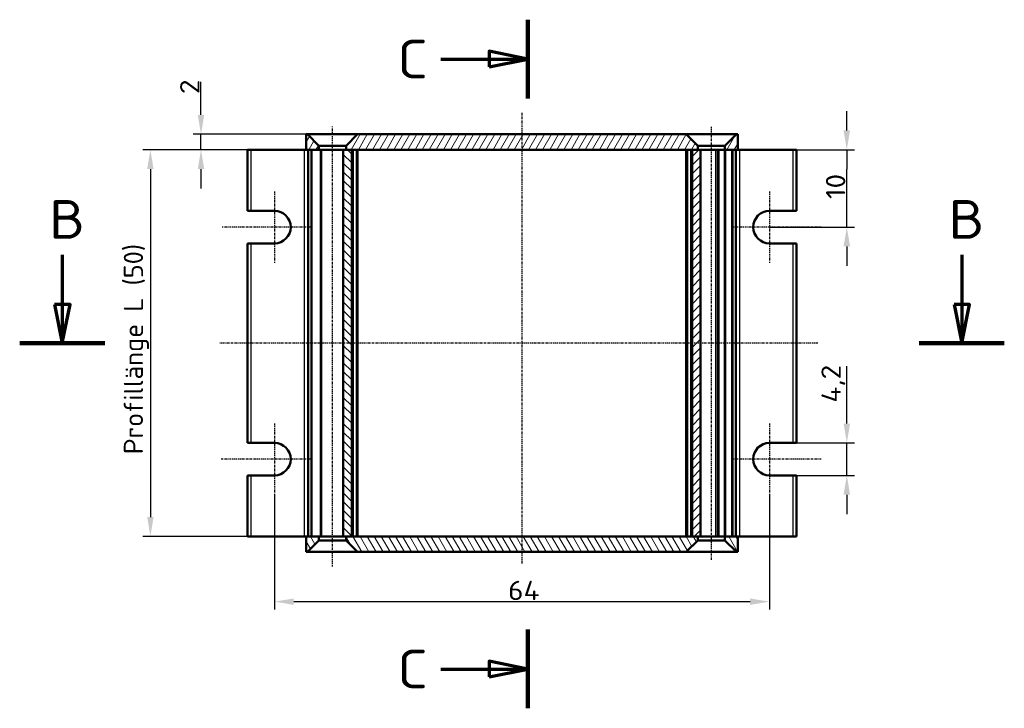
# Model space of a CAD drawing. Header units: millimetres. Extents: x 1 to 419, y 1 to 296.
# Tile 4 of 7: x 79 to 206, y 103 to 192. Entities that reach past the tile are written whole.
import ezdxf

# ---------------------------------------------------------------- set-up
doc = ezdxf.new("R2010")
doc.units = ezdxf.units.MM
doc.linetypes.add('CHAIN', pattern=[0.3543, 0.2362, -0.0295, 0.0591, -0.0295])
doc.linetypes.add('DASH_DOT', pattern=[0.37, 0.24, -0.06, 0.01, -0.06])
for name, color, linetype, lineweight in [('Bemaßung (ISO)', 1, 'Continuous', 25), ('Mittellinie (ISO)', 1, 'DASH_DOT', 25), ('Mittelpunktmarkierung (ISO)', 1, 'DASH_DOT', 25), ('Schnittlinie (ISO)', 3, 'CHAIN', 70), ('Schraffur (ISO)', 1, 'Continuous', 18), ('Sichtbar (ISO)', 7, 'Continuous', 50), ('Sichtbar schmal (ISO)', 1, 'Continuous', 25)]:
    doc.layers.add(name, color=color, linetype=linetype, lineweight=lineweight)
doc.styles.add('2_5', font='isocpeur.ttf', dxfattribs={"width": 1.1})
doc.styles.add('5', font='isocpeur.ttf', dxfattribs={"width": 1.1})
doc.dimstyles.new('Standard (DIN)', dxfattribs={"dimtxt": 2.5, "dimasz": 2.5, "dimexe": 1, "dimexo": 0, "dimgap": 0.2, "dimtad": 1, "dimdec": 6, "dimrnd": 1e-08, "dimtxsty": '2_5', "dimcen": 0.09, "dimdle": 7, "dimclrd": 256, "dimclre": 256, "dimclrt": 5, "dimadec": 6, "dimazin": 2, "dimtfac": 0.72, "dimtmove": 0, "dimatfit": 3, "dimfxl": 1, "dimtolj": 1, "dimlwd": -1, "dimlwe": -1, "dimarcsym": 0})

# ---------------------------------------------------------------- blocks, each defined once
blk = doc.blocks.new('2DTransSchnitt1')
at = {"layer": 'Schnittlinie (ISO)', "linetype": 'Continuous'}
for p, q in [((84.66, 161.24), (84.66, 154.83)), ((200.95, 161.24), (200.95, 154.83)), ((83.66, 154.83), (84.66, 149.83)), ((85.66, 154.83), (83.66, 154.83)), ((84.66, 154.83), (84.66, 149.83)), ((84.66, 149.83), (85.66, 154.83)), ((199.95, 154.83), (200.95, 149.83)), ((201.95, 154.83), (199.95, 154.83)), ((200.95, 154.83), (200.95, 149.83)), ((200.95, 149.83), (201.95, 154.83))]:
    blk.add_line(p, q, dxfattribs=at)
at = {"layer": 'Schnittlinie (ISO)', "linetype": 'Continuous', "lineweight": 140}
for p, q in [((79.15, 149.83), (90.16, 149.83)), ((195.44, 149.83), (206.45, 149.83))]:
    blk.add_line(p, q, dxfattribs=at)
at = {"layer": 'Schnittlinie (ISO)', "linetype": 'Continuous', "flags": 128}
for points in [[(83.66, 154.83), (84.66, 149.83), (85.66, 154.83), (83.66, 154.83)], [(199.95, 154.83), (200.95, 149.83), (201.95, 154.83), (199.95, 154.83)]]:
    blk.add_lwpolyline(points, dxfattribs=at)
at = {"layer": 'Schnittlinie (ISO)'}
for points in [[(83.66, 154.83), (84.66, 149.83), (85.66, 154.83), (83.66, 154.83)], [(199.95, 154.83), (200.95, 149.83), (201.95, 154.83), (199.95, 154.83)]]:
    blk.add_solid(points, dxfattribs=at)
at = {"layer": 'Schnittlinie (ISO)', "char_height": 5, "attachment_point": 7, "style": '5'}
for insert in [(82.94, 163.33), (199.23, 163.33)]:
    blk.add_mtext('B', dxfattribs=dict(at, insert=insert))
blk = doc.blocks.new('2DTransSchnitt2')
at = {"layer": 'Schnittlinie (ISO)', "linetype": 'Continuous', "lineweight": 140}
for p, q in [((144.84, 191.65), (144.84, 181.47)), ((144.84, 112.78), (144.84, 102.61))]:
    blk.add_line(p, q, dxfattribs=at)
at = {"layer": 'Schnittlinie (ISO)', "linetype": 'Continuous'}
for p, q in [((144.84, 186.56), (139.84, 187.56)), ((139.84, 187.56), (139.84, 185.56)), ((133.62, 186.56), (139.84, 186.56)), ((139.84, 186.56), (144.84, 186.56)), ((139.84, 185.56), (144.84, 186.56)), ((144.84, 107.69), (139.84, 108.69)), ((139.84, 108.69), (139.84, 106.69)), ((133.62, 107.69), (139.84, 107.69)), ((139.84, 107.69), (144.84, 107.69)), ((139.84, 106.69), (144.84, 107.69))]:
    blk.add_line(p, q, dxfattribs=at)
at = {"layer": 'Schnittlinie (ISO)', "linetype": 'Continuous', "flags": 128}
for points in [[(139.84, 185.56), (144.84, 186.56), (139.84, 187.56), (139.84, 185.56)], [(139.84, 106.69), (144.84, 107.69), (139.84, 108.69), (139.84, 106.69)]]:
    blk.add_lwpolyline(points, dxfattribs=at)
at = {"layer": 'Schnittlinie (ISO)'}
for points in [[(139.84, 185.56), (144.84, 186.56), (139.84, 187.56), (139.84, 185.56)], [(139.84, 106.69), (144.84, 107.69), (139.84, 108.69), (139.84, 106.69)]]:
    blk.add_solid(points, dxfattribs=at)
at = {"layer": 'Schnittlinie (ISO)', "char_height": 5, "attachment_point": 7, "style": '5'}
for insert in [(127.97, 184.06), (127.97, 105.19)]:
    blk.add_mtext('C', dxfattribs=dict(at, insert=insert))
blk = doc.blocks.new('*D8')
at = {"layer": 'Bemaßung (ISO)'}
for p, q in [((116.19, 174.83), (95.05, 174.83)), ((96.05, 172.33), (96.05, 127.33)), ((118.2, 124.83), (95.05, 124.83))]:
    blk.add_line(p, q, dxfattribs=at)
for points in [[(95.63, 172.33), (96.46, 172.33), (96.05, 174.83)], [(95.63, 127.33), (96.46, 127.33), (96.05, 124.83)]]:
    blk.add_solid(points, dxfattribs=at)
at = {"layer": 'Defpoints', "color": 0}
for p in [(116.19, 174.83), (96.05, 124.83), (118.2, 124.83)]:
    blk.add_point(p, dxfattribs=at)
at = {"layer": 'Bemaßung (ISO)', "color": 5, "insert": (95.85, 135.46), "char_height": 2.5, "attachment_point": 7, "rotation": 90, "style": '2_5'}
blk.add_mtext('\\A1;\\fISOCPEUR|b0|i0;\\H2.4873;Profillänge L (50)', dxfattribs=at)
blk = doc.blocks.new('*D9')
at = {"layer": 'Bemaßung (ISO)'}
for p, q in [((102.59, 179.33), (102.59, 183.6)), ((116.34, 176.83), (101.59, 176.83)), ((102.59, 174.83), (102.59, 176.83)), ((118.2, 174.83), (101.59, 174.83)), ((102.59, 172.33), (102.59, 169.83))]:
    blk.add_line(p, q, dxfattribs=at)
for points in [[(102.17, 179.33), (103.01, 179.33), (102.59, 176.83)], [(102.17, 172.33), (103.01, 172.33), (102.59, 174.83)]]:
    blk.add_solid(points, dxfattribs=at)
at = {"layer": 'Defpoints', "color": 0}
for p in [(116.34, 176.83), (102.59, 174.83), (118.2, 174.83)]:
    blk.add_point(p, dxfattribs=at)
at = {"layer": 'Bemaßung (ISO)', "color": 5, "insert": (102.39, 182.03), "char_height": 2.5, "attachment_point": 7, "rotation": 90, "style": '2_5'}
blk.add_mtext('\\A1;2', dxfattribs=at)
blk = doc.blocks.new('*D24')
at = {"layer": 'Bemaßung (ISO)'}
for p, q in [((186.09, 177.33), (186.09, 179.83)), ((179.09, 174.83), (187.09, 174.83)), ((186.09, 174.83), (186.09, 172.33)), ((186.09, 167.33), (186.09, 172.33)), ((186.09, 164.83), (186.09, 167.33)), ((176.09, 164.83), (187.09, 164.83)), ((186.09, 162.33), (186.09, 159.83))]:
    blk.add_line(p, q, dxfattribs=at)
for points in [[(185.67, 177.33), (186.51, 177.33), (186.09, 174.83)], [(185.67, 162.33), (186.51, 162.33), (186.09, 164.83)]]:
    blk.add_solid(points, dxfattribs=at)
at = {"layer": 'Defpoints', "color": 0}
for p in [(179.09, 174.83), (186.09, 174.83), (176.09, 164.83)]:
    blk.add_point(p, dxfattribs=at)
at = {"layer": 'Bemaßung (ISO)', "color": 5, "insert": (185.89, 168.45), "char_height": 2.5, "attachment_point": 7, "rotation": 90, "style": '2_5'}
blk.add_mtext('\\A1;10', dxfattribs=at)
blk = doc.blocks.new('*D25')
at = {"layer": 'Bemaßung (ISO)'}
for p, q in [((186.09, 139.43), (186.09, 146.86)), ((179.09, 136.93), (187.09, 136.93)), ((186.09, 132.73), (186.09, 136.93)), ((179.09, 132.73), (187.09, 132.73)), ((186.09, 130.23), (186.09, 127.73))]:
    blk.add_line(p, q, dxfattribs=at)
for points in [[(185.67, 139.43), (186.51, 139.43), (186.09, 136.93)], [(185.67, 130.23), (186.51, 130.23), (186.09, 132.73)]]:
    blk.add_solid(points, dxfattribs=at)
at = {"layer": 'Defpoints', "color": 0}
for p in [(179.09, 136.93), (179.09, 132.73), (186.09, 132.73)]:
    blk.add_point(p, dxfattribs=at)
at = {"layer": 'Bemaßung (ISO)', "color": 5, "insert": (185.89, 142.13), "char_height": 2.5, "attachment_point": 7, "rotation": 90, "style": '2_5'}
blk.add_mtext('\\A1;4,2', dxfattribs=at)
blk = doc.blocks.new('*D26')
at = {"layer": 'Bemaßung (ISO)'}
for p, q in [((112.09, 130.23), (112.09, 115.4)), ((176.09, 130.23), (176.09, 115.4)), ((114.59, 116.4), (173.59, 116.4))]:
    blk.add_line(p, q, dxfattribs=at)
for points in [[(114.59, 116.81), (114.59, 115.98), (112.09, 116.4)], [(173.59, 116.81), (173.59, 115.98), (176.09, 116.4)]]:
    blk.add_solid(points, dxfattribs=at)
at = {"layer": 'Defpoints', "color": 0}
for p in [(112.09, 130.23), (176.09, 130.23), (176.09, 116.4)]:
    blk.add_point(p, dxfattribs=at)
at = {"layer": 'Bemaßung (ISO)', "color": 5, "insert": (142.3, 116.6), "char_height": 2.5, "attachment_point": 7, "style": '2_5'}
blk.add_mtext('\\A1;64', dxfattribs=at)

msp = doc.modelspace()

# ---------------------------------------------------------------- hatches: boundary and pattern name
at = {"layer": 'Schraffur (ISO)'}
h = msp.add_hatch(dxfattribs=at)
h.set_pattern_fill('ANSI31', color=256, scale=6.35, angle=14.999977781, style=0)
h.set_pattern_definition([(59.99998, (0, 0), (-0.6874075, 0.3968753), [])])
h.paths.add_polyline_path([(122.8401136, 176.8259539), (121.3401136, 175.3259539), (121.3401136, 174.8259539), (122.0901136, 174.8259539), (166.0901136, 174.8259539), (166.8401136, 174.8259539), (166.8401136, 175.3259539), (165.3401136, 176.8259539)])
h.paths.add_polyline_path([(117.8401136, 175.3259539), (116.3401136, 176.8259539), (116.1901136, 176.8259539), (116.1901136, 174.8259539), (117.8401136, 174.8259539)])
h.paths.add_polyline_path([(171.9901136, 174.8259539), (171.9901136, 176.8259539), (171.8401136, 176.8259539), (170.3401136, 175.3259539), (170.3401136, 174.8259539)])
h = msp.add_hatch(dxfattribs=at)
h.set_pattern_fill('ANSI31', color=256, scale=6.35, angle=90.000210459, style=0)
h.set_pattern_definition([(135.0002, (0, 0), (-0.561264, -0.561268), [])])
h.paths.add_polyline_path([(122.0901136, 174.8259539), (121.3401136, 174.8259539), (120.9901136, 174.8259539), (120.9901136, 124.8259539), (121.3401136, 124.8259539), (122.0901136, 124.8259539)])
h = msp.add_hatch(dxfattribs=at)
h.set_pattern_fill('ANSI31', color=256, scale=6.35, style=0)
h.set_pattern_definition([(45, (0, 0), (-0.561266, 0.561266), [])])
h.paths.add_polyline_path([(166.0901136, 124.8259539), (166.8401136, 124.8259539), (167.1901136, 124.8259539), (167.1901136, 174.8259539), (166.8401136, 174.8259539), (166.0901136, 174.8259539)])
h = msp.add_hatch(dxfattribs=at)
h.set_pattern_fill('ANSI31', color=256, scale=6.35, angle=75.000175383, style=0)
h.set_pattern_definition([(120.00018, (0, 0), (-0.6874064, -0.396877), [])])
h.paths.add_polyline_path([(165.3401136, 122.8259539), (166.8401136, 124.3259539), (166.8401136, 124.8259539), (166.0901136, 124.8259539), (122.0901136, 124.8259539), (121.3401136, 124.8259539), (121.3401136, 124.3259539), (122.8401136, 122.8259539)])
h.paths.add_polyline_path([(170.3401136, 124.3259539), (171.8401136, 122.8259539), (171.9901136, 122.8259539), (171.9901136, 124.8259539), (170.3401136, 124.8259539)])
h.paths.add_polyline_path([(116.1901136, 124.8259539), (116.1901136, 122.8259539), (116.3401136, 122.8259539), (117.8401136, 124.3259539), (117.8401136, 124.8259539)])

# ---------------------------------------------------------------- linework, layer by layer
at = {"layer": 'Mittellinie (ISO)', "linetype": 'CHAIN'}
for p, q in [((144.0901136, 179.584647), (144.0901136, 121.2998772)), ((119.5901136, 120.9358822), (119.5901136, 177.8259539)), ((168.5901136, 121.8114463), (168.5901136, 177.8259539)), ((182.322622, 149.8259539), (105.0074343, 149.8259539))]:
    msp.add_line(p, q, dxfattribs=at)
at = {"layer": 'Mittelpunktmarkierung (ISO)', "linetype": 'CHAIN'}
for p, q in [((112.0901136, 169.4259539), (112.0901136, 160.2259539)), ((176.0901136, 169.4259539), (176.0901136, 160.2259539)), ((116.6901136, 164.8259539), (105.3130279, 164.8259539)), ((182.7810124, 164.8259539), (171.4901136, 164.8259539)), ((112.0901136, 139.4259539), (112.0901136, 130.2259539)), ((176.0901136, 139.4259539), (176.0901136, 130.2259539)), ((116.6901136, 134.8259539), (105.1602311, 134.8259539)), ((182.7810124, 134.8259539), (171.4901136, 134.8259539))]:
    msp.add_line(p, q, dxfattribs=at)
at = {"layer": 'Sichtbar (ISO)'}
for p, q in [((116.3401136, 176.8259539), (116.1901136, 176.8259539)), ((116.1901136, 176.8259539), (116.1901136, 174.8259539)), ((117.8401136, 175.3259539), (116.3401136, 176.8259539)), ((116.3401136, 176.8259539), (122.8401136, 176.8259539)), ((122.8401136, 176.8259539), (121.3401136, 175.3259539)), ((165.3401136, 176.8259539), (122.8401136, 176.8259539)), ((166.8401136, 175.3259539), (165.3401136, 176.8259539)), ((165.3401136, 176.8259539), (171.8401136, 176.8259539)), ((171.8401136, 176.8259539), (170.3401136, 175.3259539)), ((171.9901136, 176.8259539), (171.8401136, 176.8259539)), ((171.9901136, 174.8259539), (171.9901136, 176.8259539)), ((108.5901136, 174.8259539), (109.0901136, 174.8259539)), ((108.5901136, 174.8259539), (108.5901136, 166.9259539)), ((109.0901136, 174.8259539), (115.9401136, 174.8259539)), ((116.1901136, 174.8259539), (115.9401136, 174.8259539)), ((116.1901136, 174.8259539), (117.8401136, 174.8259539)), ((116.4401136, 174.8259539), (116.4401136, 124.8259539)), ((118.0026628, 174.8259539), (116.9790416, 174.8259539)), ((117.8401136, 174.8259539), (117.8401136, 175.3259539)), ((121.3401136, 175.3259539), (117.8401136, 175.3259539)), ((118.0026628, 174.8259539), (118.2010942, 174.8259539)), ((120.9901136, 174.8259539), (118.2010942, 174.8259539)), ((122.0901136, 174.8259539), (120.9901136, 174.8259539)), ((120.9901136, 174.8259539), (120.9901136, 124.8259539)), ((121.3401136, 175.3259539), (121.3401136, 174.8259539)), ((121.3401136, 174.8259539), (166.8401136, 174.8259539)), ((122.0901136, 124.8259539), (122.0901136, 174.8259539)), ((122.8401136, 124.8259539), (122.8401136, 174.8259539)), ((165.3401136, 174.8259539), (165.3401136, 124.8259539)), ((167.1901136, 174.8259539), (166.0901136, 174.8259539)), ((166.0901136, 174.8259539), (166.0901136, 124.8259539)), ((166.8401136, 174.8259539), (166.8401136, 175.3259539)), ((170.3401136, 175.3259539), (166.8401136, 175.3259539)), ((167.1901136, 124.8259539), (167.1901136, 174.8259539)), ((169.1330689, 174.8259539), (167.1901136, 174.8259539)), ((169.1330689, 174.8259539), (169.383839, 174.8259539)), ((169.4651136, 174.8259539), (169.383839, 174.8259539)), ((169.4828974, 174.8259539), (169.4651136, 174.8259539)), ((169.4828974, 174.8259539), (169.5647586, 174.8259539)), ((169.4828974, 124.8259539), (169.4828974, 174.8259539)), ((170.2304432, 174.8259539), (169.5647586, 174.8259539)), ((170.2304432, 174.8259539), (170.3399872, 174.8259539)), ((170.3401136, 174.8259539), (170.3399872, 174.8259539)), ((170.3401136, 175.3259539), (170.3401136, 174.8259539)), ((170.3401136, 174.8259539), (171.9901136, 174.8259539)), ((171.2011857, 174.8259539), (170.4292711, 174.8259539)), ((171.7401136, 124.8259539), (171.7401136, 174.8259539)), ((172.2401136, 174.8259539), (171.9901136, 174.8259539)), ((179.0901136, 174.8259539), (172.2401136, 174.8259539)), ((179.0901136, 174.8259539), (179.5901136, 174.8259539)), ((179.5901136, 166.9259539), (179.5901136, 174.8259539)), ((109.0901136, 166.9259539), (108.5901136, 166.9259539)), ((109.0901136, 166.9259539), (112.0901136, 166.9259539)), ((176.0901136, 166.9259539), (179.0901136, 166.9259539)), ((179.5901136, 166.9259539), (179.0901136, 166.9259539)), ((108.5901136, 162.7259539), (108.5901136, 136.9259539)), ((108.5901136, 162.7259539), (109.0901136, 162.7259539)), ((112.0901136, 162.7259539), (109.0901136, 162.7259539)), ((179.0901136, 162.7259539), (176.0901136, 162.7259539)), ((179.0901136, 162.7259539), (179.5901136, 162.7259539)), ((179.5901136, 136.9259539), (179.5901136, 162.7259539)), ((109.0901136, 136.9259539), (108.5901136, 136.9259539)), ((109.0901136, 136.9259539), (112.0901136, 136.9259539)), ((176.0901136, 136.9259539), (179.0901136, 136.9259539)), ((179.5901136, 136.9259539), (179.0901136, 136.9259539)), ((108.5901136, 132.7259539), (108.5901136, 124.8259539)), ((108.5901136, 132.7259539), (109.0901136, 132.7259539)), ((112.0901136, 132.7259539), (109.0901136, 132.7259539)), ((179.0901136, 132.7259539), (176.0901136, 132.7259539)), ((179.0901136, 132.7259539), (179.5901136, 132.7259539)), ((179.5901136, 124.8259539), (179.5901136, 132.7259539)), ((109.0901136, 124.8259539), (108.5901136, 124.8259539)), ((109.0901136, 124.8259539), (115.9401136, 124.8259539)), ((115.9401136, 124.8259539), (116.1901136, 124.8259539)), ((116.1901136, 124.8259539), (116.1901136, 122.8259539)), ((117.8401136, 124.8259539), (116.1901136, 124.8259539)), ((116.9790416, 124.8259539), (118.0026628, 124.8259539)), ((117.8401136, 124.3259539), (117.8401136, 124.8259539)), ((118.2010942, 124.8259539), (118.0026628, 124.8259539)), ((118.2010942, 124.8259539), (120.9901136, 124.8259539)), ((120.9901136, 124.8259539), (122.0901136, 124.8259539)), ((166.8401136, 124.8259539), (121.3401136, 124.8259539)), ((121.3401136, 124.8259539), (121.3401136, 124.3259539)), ((166.0901136, 124.8259539), (167.1901136, 124.8259539)), ((166.8401136, 124.3259539), (166.8401136, 124.8259539)), ((167.1901136, 124.8259539), (169.1330689, 124.8259539)), ((169.383839, 124.8259539), (169.1330689, 124.8259539)), ((169.383839, 124.8259539), (169.4651136, 124.8259539)), ((169.4651136, 124.8259539), (169.4828974, 124.8259539)), ((169.5647586, 124.8259539), (169.4828974, 124.8259539)), ((169.5647586, 124.8259539), (170.2304432, 124.8259539)), ((170.3399872, 124.8259539), (170.2304432, 124.8259539)), ((170.3399872, 124.8259539), (170.3401136, 124.8259539)), ((171.9901136, 124.8259539), (170.3401136, 124.8259539)), ((170.3401136, 124.8259539), (170.3401136, 124.3259539)), ((170.4292711, 124.8259539), (171.2011857, 124.8259539)), ((171.9901136, 124.8259539), (172.2401136, 124.8259539)), ((171.9901136, 122.8259539), (171.9901136, 124.8259539)), ((179.0901136, 124.8259539), (172.2401136, 124.8259539)), ((179.5901136, 124.8259539), (179.0901136, 124.8259539)), ((116.3401136, 122.8259539), (117.8401136, 124.3259539)), ((117.8401136, 124.3259539), (121.3401136, 124.3259539)), ((121.3401136, 124.3259539), (122.8401136, 122.8259539)), ((165.3401136, 122.8259539), (166.8401136, 124.3259539)), ((166.8401136, 124.3259539), (170.3401136, 124.3259539)), ((170.3401136, 124.3259539), (171.8401136, 122.8259539)), ((116.1901136, 122.8259539), (116.3401136, 122.8259539)), ((122.8401136, 122.8259539), (116.3401136, 122.8259539)), ((122.8401136, 122.8259539), (165.3401136, 122.8259539)), ((171.8401136, 122.8259539), (165.3401136, 122.8259539)), ((171.8401136, 122.8259539), (171.9901136, 122.8259539))]:
    msp.add_line(p, q, dxfattribs=at)
for centre, start, end in [((112.0901136, 164.8259539), 270, 90), ((176.0901136, 164.8259539), 90, 270), ((112.0901136, 134.8259539), 270, 90), ((176.0901136, 134.8259539), 90, 270)]:
    msp.add_arc(centre, 2.1, start, end, dxfattribs=at)
at = {"layer": 'Sichtbar schmal (ISO)'}
for p, q in [((109.0901136, 166.9259539), (109.0901136, 174.8259539)), ((115.9401136, 174.8259539), (115.9401136, 124.8259539)), ((116.4546769, 124.8259539), (116.4546769, 174.8259539)), ((116.7936048, 174.8259539), (116.7936048, 124.8259539)), ((116.9790416, 124.8259539), (116.9790416, 174.8259539)), ((118.0026628, 174.8259539), (118.0026628, 124.8259539)), ((118.2010942, 124.8259539), (118.2010942, 174.8259539)), ((122.2901136, 124.8259539), (122.2901136, 174.8259539)), ((122.6401136, 174.8259539), (122.6401136, 124.8259539)), ((165.5401136, 124.8259539), (165.5401136, 174.8259539)), ((165.8901136, 174.8259539), (165.8901136, 124.8259539)), ((169.1330689, 174.8259539), (169.1330689, 124.8259539)), ((169.383839, 124.8259539), (169.383839, 174.8259539)), ((169.5647586, 124.8259539), (169.5647586, 174.8259539)), ((170.2304432, 174.8259539), (170.2304432, 124.8259539)), ((170.4292711, 124.8259539), (170.4292711, 174.8259539)), ((171.2011857, 174.8259539), (171.2011857, 124.8259539)), ((171.3866225, 124.8259539), (171.3866225, 174.8259539)), ((171.7255504, 174.8259539), (171.7255504, 124.8259539)), ((172.2401136, 124.8259539), (172.2401136, 174.8259539)), ((179.0901136, 174.8259539), (179.0901136, 166.9259539)), ((109.0901136, 136.9259539), (109.0901136, 162.7259539)), ((179.0901136, 162.7259539), (179.0901136, 136.9259539)), ((109.0901136, 124.8259539), (109.0901136, 132.7259539)), ((179.0901136, 132.7259539), (179.0901136, 124.8259539))]:
    msp.add_line(p, q, dxfattribs=at)

# ---------------------------------------------------------------- block references
at = {"layer": 'Schnittlinie (ISO)'}
for name in ['2DTransSchnitt2', '2DTransSchnitt1']:
    msp.add_blockref(name, (0, 0), dxfattribs=at)

# ---------------------------------------------------------------- dimensions: what is measured, and where the dimension line sits
at = {"layer": 'Bemaßung (ISO)'}
for base, p1, p2, angle, override, picture, middle in [((102.5901136, 174.8259539), (116.3401136, 176.8259539), (118.2010942, 174.8259539), 90, {"dimgap": 0.2, "dimdec": 6, "dimtol": 0, "dimlim": 0, "dimtp": 0, "dimtm": 0, "dimtdec": 2, "dimtofl": 1, "dimatfit": 1}, '*D9', (102.5901136, 182.7134539)), ((186.0901136, 174.8259539), (176.0901136, 164.8259539), (179.0901136, 174.8259539), 90, {"dimgap": 0.2, "dimdec": 6, "dimtol": 0, "dimlim": 0, "dimtp": 0, "dimtm": 0, "dimtdec": 2, "dimtofl": 0}, '*D24', (186.0901136, 169.8259539)), ((186.0901136, 132.7259539), (179.0901136, 136.9259539), (179.0901136, 132.7259539), 270, {"dimgap": 0.2, "dimdec": 6, "dimtol": 0, "dimlim": 0, "dimtp": 0, "dimtm": 0, "dimtdec": 2, "dimtofl": 1, "dimatfit": 1}, '*D25', (186.0901136, 144.3947039)), ((176.0901136, 116.3955688), (112.0901136, 130.2259539), (176.0901136, 130.2259539), 180, {"dimgap": 0.2, "dimdec": 6, "dimtol": 0, "dimlim": 0, "dimtp": 0, "dimtm": 0, "dimtdec": 2, "dimtofl": 0, "dimatfit": 1}, '*D26', (144.0901136, 116.3955688))]:
    dim = msp.add_linear_dim(base=base, p1=p1, p2=p2, angle=angle, dimstyle='Standard (DIN)', override=override, dxfattribs=at)
    dim.commit()
    dim.dimension.update_dxf_attribs({"geometry": picture, "text_midpoint": middle, "dimtype": 160})
dim = msp.add_linear_dim(base=(96.047351, 124.8259539), p1=(116.1901136, 174.8259539), p2=(118.2010942, 124.8259539), angle=270, text='\\fISOCPEUR|b0|i0;\\H2.4873;Profillänge L (<>)', dimstyle='Standard (DIN)', override={"dimgap": 0.2, "dimdec": 6, "dimtol": 0, "dimlim": 0, "dimtp": 0, "dimtm": 0, "dimtdec": 2, "dimtofl": 0, "dimatfit": 1}, dxfattribs=at)
dim.commit()
dim.dimension.update_dxf_attribs({"geometry": '*D8', "text_midpoint": (96.047351, 149.8259539), "dimtype": 160})

doc.saveas('drawing.dxf')
